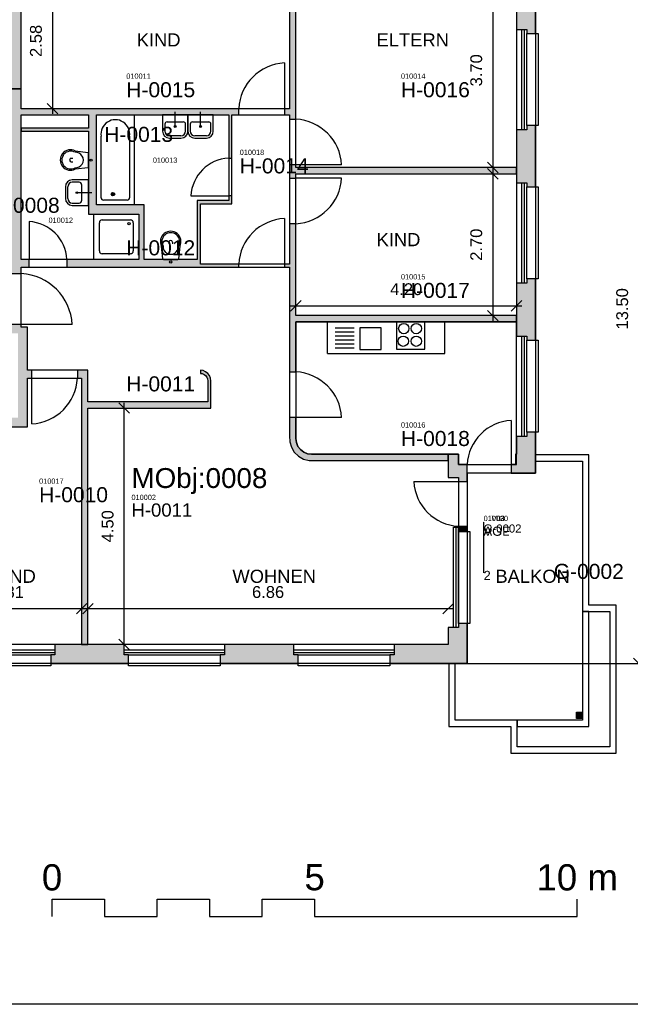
# Model space of a CAD drawing. Header units: centimetres. Extents: x -1387 to 2713, y -1117 to 1722.
# Tile 3 of 5: x 163 to 1326, y -1117 to 757. Entities that reach past the tile are written whole.
import ezdxf
from ezdxf.enums import TextEntityAlignment as Align

# ---------------------------------------------------------------- set-up
doc = ezdxf.new("R2010")
doc.units = ezdxf.units.CM
doc.header["$MEASUREMENT"] = 0
doc.layers.get('0').update_dxf_attribs({"linetype": 'CONTINUOUS'})
doc.layers.get('Defpoints').update_dxf_attribs({"linetype": 'CONTINUOUS'})
for name, color, linetype in [('0_MASSSTAB', 7, 'CONTINUOUS'), ('0_PLANRAND', 7, 'CONTINUOUS'), ('0_SCHRAFFUR_AUSSEN', 7, 'CONTINUOUS'), ('0_SCHRAFFUR_INNEN', 7, 'CONTINUOUS'), ('AGF_STEMPEL', 7, 'CONTINUOUS'), ('AGNR', 7, 'CONTINUOUS'), ('B_RO_TEXT_2', 7, 'CONTINUOUS'), ('BGF_STEMPEL', 7, 'CONTINUOUS'), ('E03_BALKONE', 5, 'CONTINUOUS'), ('E40_BEMASSUNGEN_AUSSEN', 3, 'CONTINUOUS'), ('E41_AUSSENWAENDE_TRAGEND', 6, 'CONTINUOUS'), ('E51_FENSTER', 3, 'CONTINUOUS'), ('E60_BEMASSUNGEN_INNEN', 31, 'CONTINUOUS'), ('E61_INNENWAENDE_TRAGEND', 251, 'CONTINUOUS'), ('M0_ALLGEMEINES', 7, 'CONTINUOUS'), ('M16_INNENTUEREN', 102, 'CONTINUOUS'), ('M72_KUECHEN', 13, 'CONTINUOUS'), ('P51_SANITAER', 40, 'CONTINUOUS'), ('RNR', 7, 'CONTINUOUS'), ('Z20_BEMASSUNG_FM', 7, 'CONTINUOUS'), ('Z21_AGF-POLYGONE', 232, 'CONTINUOUS'), ('Z21_GF-POLYGONE', 232, 'CONTINUOUS'), ('Z22_ANF-POLYGONE', 141, 'CONTINUOUS'), ('Z22_NGF-POLYGONE', 141, 'CONTINUOUS'), ('Z29_ATTRIBUTE', 7, 'CONTINUOUS'), ('Z29_ATTRIBUTE-SYS', 7, 'CONTINUOUS'), ('Z29_STEMPEL', 7, 'CONTINUOUS')]:
    doc.layers.add(name, color=color, linetype=linetype)
doc.layers.add('Z23_VOL-POLYGONE', color=182, linetype='CONTINUOUS', plot=False)
doc.styles.add('ARIAL', font='ARIAL')
doc.dimstyles.new('PKUBS', dxfattribs={"dimscale": 10, "dimtxt": 2.25, "dimasz": 2, "dimexe": 1, "dimexo": 1, "dimgap": 2, "dimtad": 1, "dimlfac": 0.01, "dimzin": 0, "dimdsep": 46, "dimtxsty": 'ARIAL', "dimblk1": 'OBLIQUE', "dimblk2": 'OBLIQUE', "dimsah": 1, "dimcen": 0.09, "dimdle": 1, "dimclrd": 256, "dimclre": 256, "dimclrt": 256, "dimadec": 0, "dimazin": 0, "dimtfac": 1, "dimtix": 1, "dimtofl": 0, "dimtmove": 0, "dimatfit": 3, "dimldrblk": 'OBLIQUE', "dimfxl": 1, "dimtolj": 1, "dimtzin": 0, "dimlwd": -1, "dimlwe": -1, "dimarcsym": 0})
doc.dimstyles.get("Standard").update_dxf_attribs({"dimtxt": 0.18, "dimasz": 0.18, "dimexe": 0.18, "dimexo": 0.0625, "dimgap": 0.09, "dimtad": 0, "dimtih": 1, "dimtoh": 1, "dimdec": 4, "dimzin": 0, "dimdsep": 46, "dimtxsty": 'Standard', "dimcen": 0.09, "dimadec": 0, "dimazin": 0, "dimtfac": 1, "dimtdec": 4, "dimtofl": 0, "dimtmove": 0, "dimatfit": 3, "dimfxl": 1, "dimtolj": 1, "dimtzin": 0, "dimarcsym": 0})

# ---------------------------------------------------------------- blocks, each defined once
blk = doc.blocks.new('_Oblique')
at = {"linetype": 'ByBlock', "lineweight": -2}
blk.add_line((-0.5, -0.5), (0.5, 0.5), dxfattribs=at)
blk = doc.blocks.new('*D6')
at = {"layer": 'Defpoints', "color": 0, "transparency": 16777216}
for p in [(362, 18), (362, 18), (362, -432)]:
    blk.add_point(p, dxfattribs=at)
at = {"layer": 'E60_BEMASSUNGEN_INNEN', "transparency": 16777216}
blk.add_line((362, -442), (362, 28), dxfattribs=at)
at = {"layer": 'E60_BEMASSUNGEN_INNEN', "transparency": 16777216, "xscale": 20.00000029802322, "yscale": 20.00000029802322, "zscale": 20.00000029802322}
for p, rotation in [((362, 18), 90), ((362, -432), 270)]:
    blk.add_blockref('_Oblique', p, dxfattribs=dict(at, rotation=rotation))
at = {"layer": 'E60_BEMASSUNGEN_INNEN', "transparency": 16777216, "insert": (330.5, -207), "char_height": 22.5, "attachment_point": 5, "rotation": 90, "style": 'ARIAL'}
blk.add_mtext('\\A1;4.50', dxfattribs=at)
blk = doc.blocks.new('*D7')
at = {"layer": 'Defpoints', "color": 0, "transparency": 16777216}
for p in [(1064, 846), (1064, 476), (1064, 476)]:
    blk.add_point(p, dxfattribs=at)
at = {"layer": 'E60_BEMASSUNGEN_INNEN', "transparency": 16777216}
blk.add_line((1064, 856), (1064, 466), dxfattribs=at)
at = {"layer": 'E60_BEMASSUNGEN_INNEN', "transparency": 16777216, "xscale": 20.00000029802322, "yscale": 20.00000029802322, "zscale": 20.00000029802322}
for p, rotation in [((1064, 846), 90), ((1064, 476), 270)]:
    blk.add_blockref('_Oblique', p, dxfattribs=dict(at, rotation=rotation))
at = {"layer": 'E60_BEMASSUNGEN_INNEN', "transparency": 16777216, "insert": (1032.5, 661), "char_height": 22.5, "attachment_point": 5, "rotation": 90, "style": 'ARIAL'}
blk.add_mtext('\\A1;3.70', dxfattribs=at)
blk = doc.blocks.new('*D8')
at = {"layer": 'Defpoints', "color": 0, "transparency": 16777216}
for p in [(1064, 464), (1064, 194), (1064, 194)]:
    blk.add_point(p, dxfattribs=at)
at = {"layer": 'E60_BEMASSUNGEN_INNEN', "transparency": 16777216}
blk.add_line((1064, 474), (1064, 184), dxfattribs=at)
at = {"layer": 'E60_BEMASSUNGEN_INNEN', "transparency": 16777216, "xscale": 20.00000029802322, "yscale": 20.00000029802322, "zscale": 20.00000029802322}
for p, rotation in [((1064, 464), 90), ((1064, 194), 270)]:
    blk.add_blockref('_Oblique', p, dxfattribs=dict(at, rotation=rotation))
at = {"layer": 'E60_BEMASSUNGEN_INNEN', "transparency": 16777216, "insert": (1032.5, 329), "char_height": 22.5, "attachment_point": 5, "rotation": 90, "style": 'ARIAL'}
blk.add_mtext('\\A1;2.70', dxfattribs=at)
blk = doc.blocks.new('*D9')
at = {"layer": 'Defpoints', "color": 0, "transparency": 16777216}
for p in [(225.5, 846), (225.5, 588), (225.5, 588)]:
    blk.add_point(p, dxfattribs=at)
at = {"layer": 'E60_BEMASSUNGEN_INNEN', "transparency": 16777216}
blk.add_line((225.5, 856), (225.5, 578), dxfattribs=at)
at = {"layer": 'E60_BEMASSUNGEN_INNEN', "transparency": 16777216, "xscale": 20.00000029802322, "yscale": 20.00000029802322, "zscale": 20.00000029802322}
for p, rotation in [((225.5, 846), 90), ((225.5, 588), 270)]:
    blk.add_blockref('_Oblique', p, dxfattribs=dict(at, rotation=rotation))
at = {"layer": 'E60_BEMASSUNGEN_INNEN', "transparency": 16777216, "insert": (194, 717), "char_height": 22.5, "attachment_point": 5, "rotation": 90, "style": 'ARIAL'}
blk.add_mtext('\\A1;2.58', dxfattribs=at)
blk = doc.blocks.new('*D15')
at = {"layer": 'Defpoints', "color": 0, "transparency": 16777216}
for p in [(0, -363.8), (281, -363.8), (281, -363.8)]:
    blk.add_point(p, dxfattribs=at)
at = {"layer": 'E60_BEMASSUNGEN_INNEN', "transparency": 16777216}
blk.add_line((-10, -363.8), (291, -363.8), dxfattribs=at)
at = {"layer": 'E60_BEMASSUNGEN_INNEN', "transparency": 16777216, "xscale": 20.00000029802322, "yscale": 20.00000029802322, "zscale": 20.00000029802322, "rotation": 180}
blk.add_blockref('_Oblique', (0, -363.8), dxfattribs=at)
at = {"layer": 'E60_BEMASSUNGEN_INNEN', "transparency": 16777216, "xscale": 20.00000029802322, "yscale": 20.00000029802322, "zscale": 20.00000029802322}
blk.add_blockref('_Oblique', (281, -363.8), dxfattribs=at)
at = {"layer": 'E60_BEMASSUNGEN_INNEN', "transparency": 16777216, "insert": (140.5, -332.3), "char_height": 22.5, "attachment_point": 5, "style": 'ARIAL'}
blk.add_mtext('\\A1;2.81', dxfattribs=at)
blk = doc.blocks.new('*D16')
at = {"layer": 'Defpoints', "color": 0, "transparency": 16777216}
for p in [(293, -363.8), (979, -363.8), (979, -363.8)]:
    blk.add_point(p, dxfattribs=at)
at = {"layer": 'E60_BEMASSUNGEN_INNEN', "transparency": 16777216}
blk.add_line((283, -363.8), (989, -363.8), dxfattribs=at)
at = {"layer": 'E60_BEMASSUNGEN_INNEN', "transparency": 16777216, "xscale": 20.00000029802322, "yscale": 20.00000029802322, "zscale": 20.00000029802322, "rotation": 180}
blk.add_blockref('_Oblique', (293, -363.8), dxfattribs=at)
at = {"layer": 'E60_BEMASSUNGEN_INNEN', "transparency": 16777216, "xscale": 20.00000029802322, "yscale": 20.00000029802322, "zscale": 20.00000029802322}
blk.add_blockref('_Oblique', (979, -363.8), dxfattribs=at)
at = {"layer": 'E60_BEMASSUNGEN_INNEN', "transparency": 16777216, "insert": (636, -332.3), "char_height": 22.5, "attachment_point": 5, "style": 'ARIAL'}
blk.add_mtext('\\A1;6.86', dxfattribs=at)
blk = doc.blocks.new('*D17')
at = {"layer": 'Defpoints', "color": 0, "transparency": 16777216}
for p in [(689, 212.8), (1109, 212.8), (1109, 212.8)]:
    blk.add_point(p, dxfattribs=at)
at = {"layer": 'E60_BEMASSUNGEN_INNEN', "transparency": 16777216}
blk.add_line((679, 212.8), (1119, 212.8), dxfattribs=at)
at = {"layer": 'E60_BEMASSUNGEN_INNEN', "transparency": 16777216, "xscale": 20.00000029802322, "yscale": 20.00000029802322, "zscale": 20.00000029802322, "rotation": 180}
blk.add_blockref('_Oblique', (689, 212.8), dxfattribs=at)
at = {"layer": 'E60_BEMASSUNGEN_INNEN', "transparency": 16777216, "xscale": 20.00000029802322, "yscale": 20.00000029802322, "zscale": 20.00000029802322}
blk.add_blockref('_Oblique', (1109, 212.8), dxfattribs=at)
at = {"layer": 'E60_BEMASSUNGEN_INNEN', "transparency": 16777216, "insert": (899, 244.2), "char_height": 22.5, "attachment_point": 5, "style": 'ARIAL'}
blk.add_mtext('\\A1;4.20', dxfattribs=at)
blk = doc.blocks.new('*D18')
at = {"layer": 'Defpoints', "color": 0, "transparency": 16777216}
for p in [(1145, 1089.7), (1145, 882), (-835, 662)]:
    blk.add_point(p, dxfattribs=at)
at = {"layer": 'Z20_BEMASSUNG_FM', "color": 0, "lineweight": -2}
for p, q in [((-835, 662), (-835, 1089.7)), ((-835, 1089.7), (154.9, 1089.7)), ((1145, 1089.7), (155.1, 1089.7)), ((1145, 882), (1145, 1089.7))]:
    blk.add_line(p, q, dxfattribs=at)
at = {"layer": 'Z20_BEMASSUNG_FM', "color": 0}
for points in [[(-835, 1089.7), (-835, 1089.7), (-835, 1089.7)], [(1145, 1089.7), (1145, 1089.7), (1145, 1089.7)]]:
    blk.add_solid(points, dxfattribs=at)
at = {"layer": 'Z20_BEMASSUNG_FM', "color": 0, "insert": (155, 1089.7), "char_height": 0.018, "attachment_point": 5}
blk.add_mtext('\\A1;19.8000', dxfattribs=at)
blk = doc.blocks.new('*D19')
at = {"layer": 'Defpoints', "color": 0, "transparency": 16777216}
for p in [(1145, 882), (1015, -468), (1341.9, -468)]:
    blk.add_point(p, dxfattribs=at)
at = {"layer": 'E40_BEMASSUNGEN_AUSSEN', "transparency": 16777216}
for p, q in [((1155, 882), (1351.9, 882)), ((1341.9, 892), (1341.9, -478)), ((1025, -468), (1351.9, -468))]:
    blk.add_line(p, q, dxfattribs=at)
at = {"layer": 'E40_BEMASSUNGEN_AUSSEN', "transparency": 16777216, "xscale": 20.00000029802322, "yscale": 20.00000029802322, "zscale": 20.00000029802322}
for p, rotation in [((1341.9, 882), 90), ((1341.9, -468), 270)]:
    blk.add_blockref('_Oblique', p, dxfattribs=dict(at, rotation=rotation))
at = {"layer": 'E40_BEMASSUNGEN_AUSSEN', "transparency": 16777216, "insert": (1310.4, 207), "char_height": 22.5, "attachment_point": 5, "rotation": 90, "style": 'ARIAL'}
blk.add_mtext('\\A1;13.50', dxfattribs=at)
blk = doc.blocks.new('*D20')
at = {"layer": 'Defpoints', "color": 0, "transparency": 16777216}
for p in [(1145, 882), (1015, -468), (1411.4, -468)]:
    blk.add_point(p, dxfattribs=at)
at = {"layer": 'Z20_BEMASSUNG_FM', "color": 0, "lineweight": -2}
for p, q in [((1145, 882), (1411.4, 882)), ((1411.4, 882), (1411.4, 207)), ((1411.4, -468), (1411.4, 207)), ((1015, -468), (1411.4, -468))]:
    blk.add_line(p, q, dxfattribs=at)
at = {"layer": 'Z20_BEMASSUNG_FM', "color": 0}
for points in [[(1411.4, 882), (1411.4, 882), (1411.4, 882)], [(1411.4, -468), (1411.4, -468), (1411.4, -468)]]:
    blk.add_solid(points, dxfattribs=at)
at = {"layer": 'Z20_BEMASSUNG_FM', "color": 0, "insert": (1411.4, 207), "char_height": 0.018, "attachment_point": 5}
blk.add_mtext('\\A1;13.5000', dxfattribs=at)
blk = doc.blocks.new('FMStempel')
at = {"layer": 'Z29_STEMPEL'}
blk.add_line((0, 0), (0, 0), dxfattribs=at)
at = {"layer": 'Z29_ATTRIBUTE', "style": 'ARIAL'}
for tag, p, height in [('Nr', (0, 0), 10), ('H', (0, -112.4), 17.5), ('Ha0', (0, -140.6), 17.5)]:
    blk.add_attdef(tag, p, '', height=height, dxfattribs=at)
at = {"layer": 'Z29_ATTRIBUTE-SYS', "style": 'ARIAL', "flags": 1}
for tag, p in [('RoomNumber', (0, -163.7)), ('BoundaryLayer', (0, -181.2)), ('DeductionsLayer', (0, -198.8)), ('BuildingPart', (0, -216.3)), ('Classification', (0, -233.8))]:
    blk.add_attdef(tag, p, '', height=10, dxfattribs=at)
at = {"layer": 'Z29_STEMPEL', "style": 'ARIAL'}
for tag, p in [('RoomName', (0, -28.1)), ('Attribute2', (0, -84.3))]:
    blk.add_attdef(tag, p, '', height=17.5, dxfattribs=at)
at = {"layer": 'Z29_STEMPEL', "style": 'ARIAL', "flags": 1}
blk.add_attdef('Attribute1', (0, -56.2), '', height=17.5, dxfattribs=at)
blk = doc.blocks.new('Massstab')
blk.add_lwpolyline([(-1073.3, -100.3), (-1073.3, -67), (-973.3, -67), (-973.3, -100.3), (-873.3, -100.3), (-873.3, -67), (-773.3, -67), (-773.3, -100.3), (-673.3, -100.3), (-673.3, -67), (-573.3, -67), (-573.3, -100.3), (-73.3, -100.3), (-73.3, -67)])
at = {"layer": '0_MASSSTAB', "style": 'ARIAL'}
for s, p in [('0', (-1073.3, -25.6)), ('5', (-573.3, -25.6)), ('10 m', (-73.3, -25.6))]:
    blk.add_text(s, height=50, dxfattribs=at).set_placement(p, align=Align.MIDDLE)
blk = doc.blocks.new('wblock_Massstab')
at = {"layer": '0_MASSSTAB'}
blk.add_blockref('Massstab', (-1414.8, -562.7), dxfattribs=at)

msp = doc.modelspace()

# ---------------------------------------------------------------- hatches: boundary and pattern name
at = {"layer": '0_SCHRAFFUR_AUSSEN'}
for points in [[(124, 626.00117), (166.0001, 626.00117), (166.0001, 846.00167), (424.00051, 846.00167), (424.00051, 865.50177), (432.00051, 865.50177), (432.00051, 882.00177), (129.9999, 882.00177), (129.9999, 662.00137), (116, 662.00137), (116, 645.50127), (124, 645.50127), (124, 626.00117)], [(1145.00222, 882.00177), (607.00091, 882.00177), (607.00091, 865.50177), (615.00091, 865.50177), (615.00091, 846.00167), (1109.00182, 846.00167), (1109.00182, 739.00147), (1128.50212, 739.00147), (1128.50212, 731.00147), (1145.00222, 731.00147)], [(1145.00222, 556.00117), (1128.50212, 556.00117), (1128.50212, 548.00117), (1109.00182, 548.00117), (1109.00182, 447.00087), (1128.50212, 447.00087), (1128.50212, 439.00087), (1145.00222, 439.00087)], [(1145.00222, 264.00056), (1128.50212, 264.00056), (1128.50212, 256.00056), (1109.00182, 256.00056), (1109.00182, 155.00026), (1128.50212, 155.00026), (1128.50212, 147.00026), (1145.00222, 147.00026)], [(1145.00222, -28.00006), (1128.50212, -28.00006), (1128.50212, -36.00005), (1109.00182, -36.00005), (1109.00182, -70.00013), (1107.00192, -70.00013), (1107.00192, -89.50022), (1099.00192, -89.50022), (1099.00192, -106.00026), (1145.00222, -106.00026)], [(1015.00182, -89.50022), (998.50171, -89.50022), (998.50171, -70.00013), (979.00171, -70.00013), (979.00171, -114.00025), (998.50171, -114.00025), (998.50171, -122.00024), (1015.00182, -122.00024)], [(998.50171, -207.00042), (1015.00182, -207.00042), (1015.00182, -217.00045), (998.50171, -217.00045)], [(1015.00182, -392.00079), (998.50171, -392.00079), (998.50171, -400.00082), (979.00171, -400.00082), (979.00171, -432.00087), (876.00151, -432.00087), (876.00151, -451.50092), (868.00151, -451.50092), (868.00151, -468.00095), (1015.00182, -468.00095)], [(362.00051, -432.00087), (230.0002, -432.00087), (230.0002, -451.50092), (222.0002, -451.50092), (222.0002, -468.00095), (370.00051, -468.00095), (370.00051, -451.50092), (362.00051, -451.50092)], [(685.00111, -432.00087), (553.00081, -432.00087), (553.00081, -451.50092), (545.00081, -451.50092), (545.00081, -468.00095), (693.00111, -468.00095), (693.00111, -451.50092), (685.00111, -451.50092)], [(1223.00222, -561.00116), (1235.00212, -561.00116), (1235.00212, -573.00118), (1223.00222, -573.00118)]]:
    msp.add_hatch(color=256, dxfattribs=at).paths.add_polyline_path(points)
at = {"layer": '0_SCHRAFFUR_INNEN'}
for points in [[(689.00121, 846.00167), (677.00111, 846.00167), (677.00111, 588.00127), (667.00111, 588.00127), (667.00111, 576.00117), (677.00111, 576.00117), (677.00111, 568.00117), (689.00121, 568.00117)], [(507.00081, 407.00077), (567.00091, 407.00077), (567.00091, 422.00087), (561.00081, 422.00087), (561.00081, 413.00087), (501.00081, 413.00087), (501.00081, 301.00056), (400.00061, 301.00056), (400.00061, 405.00077), (309.0004, 405.00077), (309.0004, 576.00117), (561.00081, 576.00117), (561.00081, 494.00087), (567.00091, 494.00087), (567.00091, 576.00117), (580.00101, 576.00117), (580.00101, 588.00127), (166.0001, 588.00127), (166.0001, 626.00117), (148.0001, 626.00117), (148.0001, 286.00056), (148.0001, 274.00056), (166.0001, 274.00056), (166.0001, 286.00056), (181.0002, 286.00056), (181.0002, 301.00056), (166.0001, 301.00056), (166.0001, 576.00117), (294.0003, 576.00117), (294.0003, 551.00107), (166.0001, 551.00107), (166.0001, 545.00117), (294.0003, 545.00117), (294.0003, 387.00077), (390.00051, 387.00077), (390.00051, 301.00056), (253.0003, 301.00056), (253.0003, 286.00056), (580.00101, 286.00056), (580.00101, 292.00056), (507.00081, 292.00056)], [(1109.00182, 476.00087), (689.00121, 476.00087), (689.00121, 481.00087), (677.00111, 481.00087), (677.00111, 456.00097), (689.00121, 456.00097), (689.00121, 464.00097), (1109.00182, 464.00097)], [(1109.00182, 194.00036), (689.00121, 194.00036), (689.00121, 369.00067), (677.00111, 369.00067), (677.00111, 292.00056), (667.00111, 292.00056), (667.00111, 286.00056), (677.00111, 286.00056), (677.00111, 87.00016), (689.00121, 87.00016), (689.00121, 182.00036), (1109.00182, 182.00036)], [(-0.0003, 160.00036), (11.4998, 160.00036), (11.4998, 172.00026), (-92.0005, 172.00026), (-92.0005, 177.00036), (-107.0005, 177.00036), (-107.0005, 162.00036), (-276.0008, 162.00036), (-276.0008, 154.00026), (-18.0003, 154.00026), (-18.0003, -432.00087), (-0.0003, -432.00087), (-0.0003, -18.00003), (178, -18.00003), (178, 75.00016), (186, 75.00016), (186, 90.00016), (178, 90.00016), (178, 172.00026), (166.0001, 172.00026), (166.0001, 177.00036), (148.0001, 177.00036), (148.0001, 172.00026), (115.5, 172.00026), (115.5, 160.00036), (160, 160.00036), (160, 0), (-0.0003, 0)], [(507.00081, 84.00016), (510.62431, 83.52316), (514.00081, 82.12456), (516.90031, 79.89966), (519.12521, 77.00016), (520.52371, 73.62366), (521.00071, 70.00016), (521.00071, 30.00009), (293.0004, 30.00009), (293.0004, 90.00016), (281.0003, 90.00016), (273.0003, 90.00016), (273.0003, 75.00016), (281.0003, 75.00016), (281.0003, -432.00087), (293.0004, -432.00087), (293.0004, 18.00002), (527.00081, 18.00002), (527.00081, 18.00002), (527.00081, 70.00016), (526.31931, 75.17646), (524.32131, 80.00016), (521.14291, 84.14236), (517.00081, 87.32066), (512.17721, 89.31866), (507.00081, 90.00016)], [(677.00111, -34.88756), (677.00111, -34.88756), (677.00111, -34.88756), (677.42781, -45.97124), (680.38981, -56.52783), (685.98311, -65.95797), (693.82661, -73.61922), (703.38561, -78.98937), (714.00891, -81.70239), (720.99941, -82.0002), (720.99941, -82.0002), (979.00171, -82.0002), (979.00171, -70.00013), (726.01331, -70.00013), (718.84781, -69.99975), (711.08861, -68.93787), (703.86851, -65.90387), (697.67971, -61.10461), (692.94401, -54.86715), (689.98411, -47.6165), (689.00151, -39.8468), (689.00121, -30.83392), (689.00121, 0), (677.00111, 0)]]:
    msp.add_hatch(color=256, dxfattribs=at).paths.add_polyline_path(points)

# ---------------------------------------------------------------- linework, layer by layer
at = {"layer": '0_PLANRAND'}
msp.add_lwpolyline([(-1386.56884, 1722.22389), (2712.70844, 1722.22389), (2712.70844, -1117.07471), (-1386.56884, -1117.07471)], close=True, dxfattribs=at)
at = {"layer": 'BGF_STEMPEL'}
msp.add_line((1046.39002, -199.4273), (1046.39002, -295.7596), dxfattribs=at)
at = {"layer": 'E03_BALKONE'}
for points in [[(1145.00222, -71.00015), (1145.00222, -83.00014), (1235.00212, -83.00014), (1235.00212, -369.00075), (1235.00212, -369.00075), (1287.00252, -369.00075), (1287.00252, -627.00129), (1110.00212, -627.00129), (1110.00212, -576.00116), (992.00171, -576.00116), (992.00171, -468.00095), (980.00171, -468.00095), (980.00171, -588.00119), (1098.00202, -588.00119), (1098.00202, -639.0013), (1299.00242, -639.0013), (1299.00242, -357.00072), (1247.00232, -357.00072), (1247.00232, -71.00015)], [(1110.00212, -576.00116), (1110.00212, -588.00119), (1247.00232, -588.00119), (1247.00232, -369.00075), (1235.00212, -369.00075), (1235.00212, -576.00116)]]:
    msp.add_lwpolyline(points, close=True, dxfattribs=at)
at = {"layer": 'E41_AUSSENWAENDE_TRAGEND'}
for points in [[(124, 626.00117), (166.0001, 626.00117), (166.0001, 846.00167), (424.00051, 846.00167), (424.00051, 865.50177), (432.00051, 865.50177), (432.00051, 882.00177), (129.9999, 882.00177), (129.9999, 662.00137), (116, 662.00137), (116, 645.50127), (124, 645.50127), (124, 626.00117)], [(1145.00222, 882.00177), (607.00091, 882.00177), (607.00091, 865.50177), (615.00091, 865.50177), (615.00091, 846.00167), (1109.00182, 846.00167), (1109.00182, 739.00147), (1128.50212, 739.00147), (1128.50212, 731.00147), (1145.00222, 731.00147)], [(1145.00222, 556.00117), (1128.50212, 556.00117), (1128.50212, 548.00117), (1109.00182, 548.00117), (1109.00182, 447.00087), (1128.50212, 447.00087), (1128.50212, 439.00087), (1145.00222, 439.00087)], [(1145.00222, 264.00056), (1128.50212, 264.00056), (1128.50212, 256.00056), (1109.00182, 256.00056), (1109.00182, 155.00026), (1128.50212, 155.00026), (1128.50212, 147.00026), (1145.00222, 147.00026)], [(1145.00222, -28.00006), (1128.50212, -28.00006), (1128.50212, -36.00005), (1109.00182, -36.00005), (1109.00182, -70.00013), (1107.00192, -70.00013), (1107.00192, -89.50022), (1099.00192, -89.50022), (1099.00192, -106.00026), (1145.00222, -106.00026)], [(1015.00182, -89.50022), (998.50171, -89.50022), (998.50171, -70.00013), (979.00171, -70.00013), (979.00171, -114.00025), (998.50171, -114.00025), (998.50171, -122.00024), (1015.00182, -122.00024)], [(998.50171, -207.00042), (1015.00182, -207.00042), (1015.00182, -217.00045), (998.50171, -217.00045)], [(1015.00182, -392.00079), (998.50171, -392.00079), (998.50171, -400.00082), (979.00171, -400.00082), (979.00171, -432.00087), (876.00151, -432.00087), (876.00151, -451.50092), (868.00151, -451.50092), (868.00151, -468.00095), (1015.00182, -468.00095)], [(362.00051, -432.00087), (230.0002, -432.00087), (230.0002, -451.50092), (222.0002, -451.50092), (222.0002, -468.00095), (370.00051, -468.00095), (370.00051, -451.50092), (362.00051, -451.50092)], [(685.00111, -432.00087), (553.00081, -432.00087), (553.00081, -451.50092), (545.00081, -451.50092), (545.00081, -468.00095), (693.00111, -468.00095), (693.00111, -451.50092), (685.00111, -451.50092)], [(1223.00222, -561.00116), (1235.00212, -561.00116), (1235.00212, -573.00118), (1223.00222, -573.00118)]]:
    msp.add_lwpolyline(points, close=True, dxfattribs=at)
at = {"layer": 'E51_FENSTER'}
for p, q in [((1124.00192, 548.00117), (1124.00192, 739.00147)), ((1128.50212, 556.00117), (1128.50212, 731.00147)), ((1124.00192, 256.00056), (1124.00192, 447.00087)), ((1128.50212, 264.00066), (1128.50212, 439.00087)), ((1124.00192, -36.00005), (1124.00192, 155.00036)), ((1128.50212, -27.99998), (1128.50212, 147.00026)), ((994.00181, -400.00089), (994.00181, -209.00053)), ((998.50171, -392.00086), (998.50171, -217.00053)), ((38.9999, -447.00091), (230.0002, -447.00091)), ((362.00051, -447.00091), (553.00081, -447.00091)), ((685.00111, -447.00091), (876.00151, -447.00091)), ((46.9999, -451.50092), (222.0002, -451.50092)), ((370.00051, -451.50092), (545.00081, -451.50092)), ((693.00111, -451.50092), (868.00151, -451.50092))]:
    msp.add_line(p, q, dxfattribs=at)
for points in [[(1119.00182, 739.00147), (1128.50212, 739.00147), (1128.50212, 731.00147), (1150.00192, 731.00147), (1150.00192, 556.00117), (1128.50212, 556.00117), (1128.50212, 548.00117), (1119.00182, 548.00117)], [(1119.00182, 447.00087), (1128.50212, 447.00087), (1128.50212, 439.00087), (1150.00192, 439.00087), (1150.00192, 264.00066), (1128.50212, 264.00066), (1128.50212, 256.00056), (1119.00182, 256.00056)], [(1119.00182, 155.00036), (1128.50212, 155.00036), (1128.50212, 147.00026), (1150.00222, 147.00026), (1150.00222, -27.99998), (1128.50212, -27.99998), (1128.50212, -36.00005), (1119.00182, -36.00005)], [(989.00181, -209.00053), (998.50171, -209.00053), (998.50171, -217.00053), (1020.00182, -217.00053), (1020.00182, -392.00086), (998.50171, -392.00086), (998.50171, -400.00089), (989.00181, -400.00089)], [(230.0002, -442.0009), (230.0002, -451.50092), (222.0002, -451.50092), (222.0002, -473.00096), (46.9999, -473.00096), (46.9999, -451.50092), (38.9999, -451.50092), (38.9999, -442.0009)], [(553.00081, -442.0009), (553.00081, -451.50092), (545.00081, -451.50092), (545.00081, -473.00096), (370.00051, -473.00096), (370.00051, -451.50092), (362.00051, -451.50092), (362.00051, -442.0009)], [(876.00151, -442.0009), (876.00151, -451.50092), (868.00151, -451.50092), (868.00151, -473.00096), (693.00111, -473.00096), (693.00111, -451.50092), (685.00111, -451.50092), (685.00111, -442.0009)]]:
    msp.add_lwpolyline(points, close=True, dxfattribs=at)
at = {"layer": 'E61_INNENWAENDE_TRAGEND'}
for points in [[(689.00121, 846.00167), (677.00111, 846.00167), (677.00111, 588.00127), (667.00111, 588.00127), (667.00111, 576.00117), (677.00111, 576.00117), (677.00111, 568.00117), (689.00121, 568.00117)], [(1109.00182, 476.00087), (689.00121, 476.00087), (689.00121, 481.00087), (677.00111, 481.00087), (677.00111, 456.00097), (689.00121, 456.00097), (689.00121, 464.00097), (1109.00182, 464.00097)], [(1109.00182, 194.00036), (689.00121, 194.00036), (689.00121, 369.00067), (677.00111, 369.00067), (677.00111, 292.00056), (667.00111, 292.00056), (667.00111, 286.00056), (677.00111, 286.00056), (677.00111, 87.00016), (689.00121, 87.00016), (689.00121, 182.00036), (1109.00182, 182.00036)], [(507.00081, 84.00016), (510.62431, 83.52316), (514.00081, 82.12456), (516.90031, 79.89966), (519.12521, 77.00016), (520.52371, 73.62366), (521.00071, 70.00016), (521.00071, 30.00009), (293.0004, 30.00009), (293.0004, 90.00016), (281.0003, 90.00016), (273.0003, 90.00016), (273.0003, 75.00016), (281.0003, 75.00016), (281.0003, -432.00087), (293.0004, -432.00087), (293.0004, 18.00002), (527.00081, 18.00002), (527.00081, 18.00002), (527.00081, 70.00016), (526.31931, 75.17646), (524.32131, 80.00016), (521.14291, 84.14236), (517.00081, 87.32066), (512.17721, 89.31866), (507.00081, 90.00016)], [(677.00111, -34.88756), (677.00111, -34.88756), (677.00111, -34.88756), (677.42781, -45.97124), (680.38981, -56.52783), (685.98311, -65.95797), (693.82661, -73.61922), (703.38561, -78.98937), (714.00891, -81.70239), (720.99941, -82.0002), (720.99941, -82.0002), (979.00171, -82.0002), (979.00171, -70.00013), (726.01331, -70.00013), (718.84781, -69.99975), (711.08861, -68.93787), (703.86851, -65.90387), (697.67971, -61.10461), (692.94401, -54.86715), (689.98411, -47.6165), (689.00151, -39.8468), (689.00121, -30.83392), (689.00121, 0), (677.00111, 0)]]:
    msp.add_lwpolyline(points, close=True, dxfattribs=at)
for points in [[(148.0001, 274.00056), (166.0001, 274.00056), (166.0001, 286.00056), (181.0002, 286.00056), (181.0002, 301.00056), (166.0001, 301.00056), (166.0001, 576.00117), (294.0003, 576.00117), (294.0003, 551.00107), (166.0001, 551.00107), (166.0001, 545.00117), (294.0003, 545.00117), (294.0003, 387.00077), (390.00051, 387.00077), (390.00051, 301.00056), (253.0003, 301.00056), (253.0003, 286.00056), (580.00101, 286.00056), (580.00101, 292.00056), (507.00081, 292.00056), (507.00081, 407.00077), (567.00091, 407.00077), (567.00091, 422.00087), (561.00081, 422.00087), (561.00081, 413.00087), (501.00081, 413.00087), (501.00081, 301.00056), (400.00061, 301.00056), (400.00061, 405.00077), (309.0004, 405.00077), (309.0004, 576.00117), (561.00081, 576.00117), (561.00081, 494.00087), (567.00091, 494.00087), (567.00091, 576.00117), (580.00101, 576.00117), (580.00101, 588.00127), (166.0001, 588.00127), (166.0001, 626.00117), (148.0001, 626.00117)], [(-0.0003, -18.00003), (178, -18.00003), (178, 75.00016), (186, 75.00016), (186, 90.00016), (178, 90.00016), (178, 172.00026), (166.0001, 172.00026), (166.0001, 177.00036), (148.0001, 177.00036)]]:
    msp.add_lwpolyline(points, dxfattribs=at)
at = {"layer": 'M16_INNENTUEREN'}
for p, q in [((667.00111, 675.10187), (667.00111, 588.10167)), ((776.00121, 481.00087), (689.00101, 481.00087)), ((776.00131, 456.00097), (689.00121, 456.00097)), ((489.00071, 422.00087), (561.00081, 422.00087)), ((667.00111, 379.00077), (667.00111, 292.00056)), ((181, 373.00077), (181, 301.00056)), ((263.0003, 177.00026), (166, 177.00026)), ((186.0002, -11.99999), (186.0002, 75.00016)), ((776.00131, -0.00008), (689.00121, -0.00008)), ((1099.00192, -5.50007), (1099.00192, -89.50022)), ((913.50161, -122.00032), (998.50171, -122.00032))]:
    msp.add_line(p, q, dxfattribs=at)
for centre, radius, start, end in [((671.91881, 583.18407), 92.04925, 93.062416, 176.93759), ((684.08351, 476.08317), 92.04925, 3.0624135, 86.937592), ((565.07071, 417.93117), 76.17869, 93.062408, 176.93758), ((684.08361, 460.91867), 92.04925, 273.06241, 356.93759), ((671.91881, 287.08296), 92.04925, 93.062416, 176.93759), ((176.9303, 296.93086), 76.17869, 3.0624061, 86.937584), ((160.5172, 171.51736), 102.62962, 3.0624135, 86.937592), ((181.0826, 79.91776), 92.04925, 273.06241, 356.93759), ((684.08351, -4.9177), 92.04925, 3.0624135, 86.937592), ((1103.75002, -94.24824), 88.87514, 93.062416, 176.93759), ((1003.30631, -117.19572), 89.93317, 183.06241, 266.93759)]:
    msp.add_arc(centre, radius, start, end, dxfattribs=at)
at = {"layer": 'M72_KUECHEN'}
for p, q in [((749.00121, 122.00026), (749.00121, 182.00036)), ((749.00121, 182.00036), (972.74771, 182.00036)), ((763.85031, 170.46596), (799.72551, 170.46596)), ((972.74771, 122.00026), (972.74771, 182.00036)), ((763.85031, 162.88126), (799.72551, 162.88126)), ((763.85031, 155.29676), (799.72551, 155.29676)), ((763.85031, 147.71216), (799.72551, 147.71216)), ((763.85031, 140.12746), (799.72551, 140.12746)), ((763.85031, 132.54286), (799.72551, 132.54286)), ((749.00121, 122.00026), (972.74771, 122.00026))]:
    msp.add_line(p, q, dxfattribs=at)
msp.add_lwpolyline([(810.64751, 170.46596), (810.64751, 129.39526), (851.64231, 129.39526), (851.64231, 170.46596)], close=True, dxfattribs=at)
msp.add_lwpolyline([(880.76721, 182.00036), (880.76721, 130.19166), (934.27681, 130.19166), (934.27681, 182.00036)], dxfattribs=at)
for centre in [(894.34501, 169.29756), (918.23541, 169.25236), (893.47161, 145.24706), (918.23541, 145.24706)]:
    msp.add_circle(centre, 9.78417, dxfattribs=at)
at = {"layer": 'P51_SANITAER'}
for p, q in [((459.17061, 554.02857), (459.17061, 582.18327)), ((507.51051, 554.02857), (507.51051, 582.18327)), ((435.00051, 576.00117), (435.00051, 545.23947)), ((483.34051, 576.00117), (435.00051, 576.00117)), ((443.78961, 562.81767), (474.55141, 562.81767)), ((483.34051, 545.23947), (483.34051, 576.00117)), ((483.34051, 576.00117), (483.34051, 545.23947)), ((531.68041, 576.00117), (483.34051, 576.00117)), ((492.12951, 562.81767), (522.89131, 562.81767)), ((531.68041, 545.23947), (531.68041, 576.00117)), ((439.39511, 558.42297), (439.39511, 545.23947)), ((478.94601, 545.23947), (478.94601, 558.42297)), ((487.73511, 558.42297), (487.73511, 545.23947)), ((527.28591, 545.23947), (527.28591, 558.42297)), ((470.15691, 536.45037), (448.18421, 536.45037)), ((448.18421, 532.05587), (470.15691, 532.05587)), ((518.49681, 536.45037), (496.52421, 536.45037)), ((496.52421, 532.05587), (518.49681, 532.05587)), ((268.6086, 507.81077), (293.1397, 504.85547)), ((261.2844, 493.65057), (264.2142, 493.65057)), ((294.0011, 476.45607), (293.9995, 503.88587)), ((261.2844, 486.81467), (264.2142, 486.81467)), ((293.1376, 475.48437), (268.6116, 472.65447)), ((294.0011, 452.28597), (263.2393, 452.28597)), ((294.0011, 403.94607), (294.0011, 452.28597)), ((250.0556, 439.10247), (250.0556, 417.12967)), ((254.4502, 417.12967), (254.4502, 439.10247)), ((276.4229, 447.89157), (263.2393, 447.89157)), ((280.8175, 443.49697), (280.8175, 412.73517)), ((272.0284, 428.11597), (300.1832, 428.11597)), ((338.34441, 425.31587), (342.85881, 425.31587)), ((340.60161, 423.05857), (340.60161, 427.57307)), ((263.2393, 408.34057), (276.4229, 408.34057)), ((263.2393, 403.94607), (294.0011, 403.94607)), ((435.81401, 301.86336), (432.98401, 326.38936)), ((447.14411, 333.71646), (447.14411, 330.78676)), ((453.98021, 333.71646), (453.98021, 330.78676)), ((468.14041, 326.39216), (465.18511, 301.86116)), ((436.78551, 300.99986), (464.21551, 301.00126))]:
    msp.add_line(p, q, dxfattribs=at)
for points in [[(381.23181, 405.00087), (309.0004, 405.00087), (309.0004, 576.00117), (381.23181, 576.00117)], [(390.00051, 301.00056), (304.0003, 301.00056), (304.0003, 387.00077), (390.00051, 387.00077)]]:
    msp.add_lwpolyline(points, close=True, dxfattribs=at)
for points in [[(318.0293, 418.54417), (318.0293, 535.37107)], [(372.20281, 535.37107), (372.20281, 418.54417)], [(367.68841, 414.02967), (322.5437, 414.02967)], [(320.1254, 376.25077), (373.87541, 376.25077)], [(314.7504, 317.12566), (314.7504, 370.87577)], [(379.25051, 370.87577), (379.25051, 317.12566)], [(373.87541, 311.75056), (320.1254, 311.75056)]]:
    msp.add_lwpolyline(points, dxfattribs=at)
for centre, radius in [((459.17061, 554.02857), 1.75782), ((507.51051, 554.02857), 1.75782), ((298.8831, 490.17027), 1.95313), ((272.0284, 428.11597), 1.75782), ((340.60161, 425.31587), 3.38584), ((340.60161, 425.31587), 2.25723), ((371.20851, 368.91657), 2.07665), ((450.49991, 296.11776), 1.95313)]:
    msp.add_circle(centre, radius, dxfattribs=at)
for centre, radius, start, end in [((345.11611, 539.56307), 27.40921, 351.20259, 188.79741), ((443.78961, 558.42297), 4.39454, 89.999847, 180), ((474.55141, 558.42297), 4.39454, 0, 89.999847), ((492.12951, 558.42297), 4.39454, 89.999847, 180), ((522.89131, 558.42297), 4.39454, 0, 89.999847), ((448.18421, 545.23947), 13.18362, 180.00002, 270), ((448.18421, 545.23947), 8.78908, 180.00002, 270), ((470.15691, 545.23947), 13.18362, 270.00006, 359.99997), ((470.15691, 545.23947), 8.78908, 270.00009, 359.99997), ((496.52421, 545.23947), 13.18362, 180.00002, 270), ((496.52421, 545.23947), 8.78908, 180.00002, 270), ((518.49681, 545.23947), 13.18362, 270.00006, 359.99997), ((518.49681, 545.23947), 8.78908, 270.00009, 359.99997), ((259.9695, 490.23277), 19.58676, 63.823051, 296.17285), ((260.2045, 490.23297), 16.88851, 60.151138, 299.84375), ((261.2844, 490.23257), 3.41798, 90.000008, 269.99997), ((269.5306, 490.23257), 14.67747, 266.39649, 93.60067), ((293.0255, 503.88437), 0.97656, 0, 83.126587), ((293.0246, 476.45587), 0.97656, 276.58391, 0.00319585), ((263.2393, 439.10247), 13.18362, 90.000015, 180), ((263.2393, 439.10247), 8.78908, 90.000015, 180), ((276.4229, 443.49707), 4.39454, 359.99985, 90), ((263.2393, 417.12967), 13.18362, 180.00005, 269.99997), ((263.2393, 417.12967), 8.78908, 180.00008, 269.99997), ((276.4229, 412.73517), 4.39454, 269.99997, 359.99985), ((321.9794, 417.97987), 3.99026, 171.8699, 278.1301), ((368.25271, 417.97987), 3.99026, 261.8699, 8.130084), ((320.1254, 370.87577), 5.37501, 90, 179.99998), ((373.87541, 370.87577), 5.37501, 0, 90), ((450.56241, 335.03136), 19.58676, 333.82305, 206.17285), ((450.56251, 334.79646), 16.88851, 330.15114, 209.84375), ((450.56221, 325.47036), 14.67747, 176.3965, 3.6006761), ((450.56221, 333.71646), 3.41798, 0, 179.99998), ((320.1254, 317.12566), 5.37501, 179.99998, 270), ((373.87541, 317.12566), 5.37501, 270, 0), ((436.78551, 301.97626), 0.97656, 186.58391, 270.0032), ((464.21401, 301.97536), 0.97656, 270, 353.12659)]:
    msp.add_arc(centre, radius, start, end, dxfattribs=at)
at = {"layer": 'Z21_AGF-POLYGONE'}
msp.add_lwpolyline([(980.00171, -588.00119), (1098.00202, -588.00119), (1098.00202, -639.0013), (1299.00242, -639.0013), (1299.00242, -357.00072), (1247.00232, -357.00072), (1247.00232, -71.00015), (1145.00222, -71.00015), (1145.00222, -106.00026), (1015.00182, -106.00026), (1015.00182, -468.00095), (980.00171, -468.00095)], close=True, dxfattribs=at)
at = {"layer": 'Z21_GF-POLYGONE'}
msp.add_lwpolyline([(-835.00195, 662.00137), (129.9999, 662.00137), (129.9999, 882.00177), (1145.00222, 882.00177), (1145.00222, -106.00026), (1015.00182, -106.00026), (1015.00182, -468.00095), (-823.00196, -468.00095), (-823.00196, -656.00134), (-760.00181, -656.00134), (-760.00181, -668.00135), (-835.00195, -668.00135)], close=True, dxfattribs=at)
at = {"layer": 'Z22_ANF-POLYGONE'}
msp.add_lwpolyline([(980.00171, -588.00119), (1098.00202, -588.00119), (1098.00202, -639.0013), (1299.00242, -639.0013), (1299.00242, -357.00072), (1247.00232, -357.00072), (1247.00232, -71.00015), (1145.00222, -71.00015), (1145.00222, -106.00026), (1015.00182, -106.00026), (1015.00182, -468.00095), (980.00171, -468.00095)], close=True, dxfattribs=at)
at = {"layer": 'Z22_NGF-POLYGONE'}
for points in [[(166.0004, 846.00217), (677.00101, 846.00217), (677.00101, 588.00127), (166.0004, 588.00127)], [(689.00151, 846.00167), (1109.00212, 846.00167), (1109.00212, 476.00087), (689.00151, 476.00087)], [(400.00091, 301.00066), (400.00091, 405.00077), (309.0004, 405.00077), (309.0004, 576.00117), (561.00101, 576.00117), (561.00101, 413.00087), (501.00081, 413.00087), (501.00081, 301.00066)], [(507.00111, 292.00056), (507.00111, 407.00077), (567.00131, 407.00077), (567.00131, 576.00117), (677.00101, 576.00117), (677.00101, 292.00056)], [(166.0004, 545.00117), (294.0003, 545.00117), (294.0003, 387.00077), (390.00081, 387.00077), (390.00081, 301.00066), (166.0004, 301.00066)], [(689.00151, 464.00097), (1109.00212, 464.00097), (1109.00212, 194.00046), (689.00151, 194.00046)], [(178.0003, 172.00036), (166.0004, 172.00036), (166.0004, 286.00066), (677.00101, 286.00066), (677.00101, -34.88756), (677.42761, -45.97124), (680.38991, -56.52783), (685.98341, -65.95797), (693.82661, -73.61922), (703.38581, -78.98929), (714.00901, -81.70231), (720.99961, -82.00012), (979.00171, -82.00012), (979.00171, -114.00025), (998.50201, -114.00025), (998.50201, -400.00082), (979.00171, -400.00082), (979.00171, -432.00087), (293.0007, -432.00087), (293.0007, 18.00002), (527.00111, 18.00002), (527.00111, 70.00016), (526.31961, 75.17646), (524.32161, 80.00026), (521.14291, 84.14236), (517.00111, 87.32076), (512.17721, 89.31876), (507.00111, 90.00026), (507.00111, 84.00016), (510.62441, 83.52316), (514.00101, 82.12456), (516.90061, 79.89966), (519.12501, 77.00026), (520.52401, 73.62376), (521.00091, 70.00016), (521.00091, 30.00009), (293.0007, 30.00009), (293.0007, 90.00026), (178.0003, 90.00026)], [(998.50201, -70.00006), (998.50201, -89.50015), (1109.00212, -89.50015), (1109.00212, 182.00046), (689.00151, 182.00046), (689.00151, -39.84432), (689.98441, -47.61642), (692.94421, -54.86715), (697.68001, -61.10461), (703.86881, -65.90387), (711.08891, -68.93779), (718.84781, -69.99975), (998.50201, -70.01479), (998.50201, -89.50015)], [(0, -18.00003), (178.0003, -18.00003), (178.0003, 75.00026), (281.0008, 75.00026), (281.0008, -432.00087), (0, -432.00087)]]:
    msp.add_lwpolyline(points, close=True, dxfattribs=at)
at = {"layer": 'Z23_VOL-POLYGONE'}
for points in [[(-835.00195, 662.00137), (129.9999, 662.00137), (129.9999, 882.00177), (1145.00222, 882.00177), (1145.00222, -106.00026), (1015.00182, -106.00026), (1015.00182, -468.00095), (-823.00196, -468.00095), (-823.00196, -656.00134), (-760.00181, -656.00134), (-760.00181, -668.00135), (-835.00195, -668.00135)], [(980.00171, -588.00119), (1098.00202, -588.00119), (1098.00202, -639.0013), (1299.00242, -639.0013), (1299.00242, -357.00072), (1247.00232, -357.00072), (1247.00232, -71.00015), (1145.00222, -71.00015), (1145.00222, -106.00026), (1015.00182, -106.00026), (1015.00182, -468.00095), (980.00171, -468.00095)]]:
    msp.add_lwpolyline(points, close=True, dxfattribs=at)

# ---------------------------------------------------------------- block references
at = {"layer": '0_MASSSTAB'}
msp.add_blockref('wblock_Massstab', (2712.70844, -287.07471), dxfattribs=at)
at = {"layer": 'Z29_STEMPEL'}
for p, values in [((366.00041, 644.92418), {'Nr': '010011'}), ((889.00161, 644.92358), {'Nr': '010014'}), ((582.00111, 499.92318), {'Nr': '010018'}), ((416.51867, 484.93899), {'Nr': '010013'}), ((217.90964, 370.64335), {'Nr': '010012'}), ((889.00161, 262.92298), {'Nr': '010015'}), ((889.00161, -19.07769), {'Nr': '010016'}), ((200, -126.07788), {'Nr': '010017'}), ((375.86651, -156.96775), {'Nr': '010002'}), ((1046.39002, -197.03005), {'Nr': '010020'}), ((1046.39002, -197.03005), {'Nr': '01V03', 'RoomName': 'VOL', 'H': '2'})]:
    msp.add_blockref('FMStempel', p, dxfattribs=at).add_auto_attribs(values)
ref = msp.add_blockref('FMStempel', (1046.39002, -197.03005), dxfattribs=at)
ref.add_attrib('Nr', '01003', (1046.39113, -197.02539), dxfattribs={"layer": 'Z29_ATTRIBUTE', "height": 10, "style": 'ARIAL'})
ref.add_attrib('RoomName', 'AGF', (1046.39113, -225.1376), dxfattribs={"height": 17.5, "style": 'ARIAL'})

# ---------------------------------------------------------------- texts
at = {"layer": 'AGF_STEMPEL', "style": 'ARIAL'}
msp.add_text('G-0002', height=15.501606, dxfattribs=at).set_placement((1046.39002, -219.03165))
at = {"layer": 'AGNR', "style": 'ARIAL'}
msp.add_text('G-0002', height=28.632813, dxfattribs=at).set_placement((1180.00172, -307.21107))
at = {"layer": 'B_RO_TEXT_2', "style": 'ARIAL'}
for s, height, p in [('MObj:0008', 37.878993, (375.86651, -134.13267)), ('H-0011', 25.25266, (375.86651, -188.72041))]:
    msp.add_text(s, height=height, dxfattribs=at).set_placement(p)
at = {"layer": 'M0_ALLGEMEINES', "style": 'ARIAL'}
for s, p in [('KIND', (385.84311, 706.37977)), ('ELTERN', (842.62501, 706.37977)), ('KIND', (842.62501, 326.18806)), ('KIND', (110.3239, -314.70643)), ('WOHNEN', (568.08881, -314.70643)), ('BALKON', (1068.86542, -314.70643))]:
    msp.add_text(s, height=25.00005, dxfattribs=at).set_placement(p)
at = {"layer": 'RNR', "style": 'ARIAL'}
for s, p in [('H-0015', (366.00041, 609.79137)), ('H-0016', (889.00161, 609.79077)), ('H-0013', (324.0004, 524.79037)), ('H-0014', (582.00111, 464.79037)), ('H-0008', (107.9995, 389.79027)), ('H-0012', (366.00041, 308.79026)), ('H-0017', (889.00161, 227.79016)), ('H-0011', (366.00041, 49.78976)), ('H-0018', (889.00161, -54.2105)), ('H-0010', (200, -161.21069))]:
    msp.add_text(s, height=28.632813, dxfattribs=at).set_placement(p)

# ---------------------------------------------------------------- dimensions: what is measured, and where the dimension line sits
at = {"layer": 'E40_BEMASSUNGEN_AUSSEN'}
dim = msp.add_linear_dim(base=(1341.89162, -468.00095), p1=(1145.00222, 882.00177), p2=(1015.00182, -468.00095), angle=90, dimstyle='PKUBS', dxfattribs=at)
dim.commit()
dim.dimension.update_dxf_attribs({"geometry": '*D19', "text_midpoint": (1310.39605, 207.00041)})
at = {"layer": 'E60_BEMASSUNGEN_INNEN'}
for base, p1, p2, picture, middle in [((225.531, 588.00127), (225.531, 846.00167), (225.531, 588.00127), '*D9', (194.04311, 717.00147)), ((1064.03562, 476.00087), (1064.03562, 846.00167), (1064.03562, 476.00087), '*D7', (1032.54005, 661.00127)), ((1064.03562, 194.00036), (1064.03562, 464.00097), (1064.03562, 194.00036), '*D8', (1032.54772, 329.00066)), ((362.00051, 18.00002), (362.00051, -432.00087), (362.00051, 18.00002), '*D6', (330.51261, -207.00042))]:
    dim = msp.add_linear_dim(base=base, p1=p1, p2=p2, angle=90, dimstyle='PKUBS', dxfattribs=at)
    dim.commit()
    dim.dimension.update_dxf_attribs({"geometry": picture, "text_midpoint": middle})
for base, p1, p2, picture, middle in [((1109.00182, 212.76146), (689.00121, 212.76146), (1109.00182, 212.76146), '*D17', (899.00151, 244.24936)), ((281.0003, -363.75583), (-0.0003, -363.75583), (281.0003, -363.75583), '*D15', (140.5, -332.26793)), ((979.00171, -363.75583), (293.0004, -363.75583), (979.00171, -363.75583), '*D16', (636.00106, -332.26793))]:
    dim = msp.add_linear_dim(base=base, p1=p1, p2=p2, dimstyle='PKUBS', dxfattribs=at)
    dim.commit()
    dim.dimension.update_dxf_attribs({"geometry": picture, "text_midpoint": middle})
at = {"layer": 'Z20_BEMASSUNG_FM'}
dim = msp.add_linear_dim(base=(1145.00222, 1089.65858), p1=(-835.00195, 662.00137), p2=(1145.00222, 882.00177), dimstyle='Standard', override={"dimscale": 0.1, "dimlfac": 0.01}, dxfattribs=at)
dim.commit()
dim.dimension.update_dxf_attribs({"geometry": '*D18', "text_midpoint": (155.00013, 1089.65858)})
dim = msp.add_linear_dim(base=(1411.42642, -468.00095), p1=(1145.00222, 882.00177), p2=(1015.00182, -468.00095), angle=90, dimstyle='Standard', override={"dimscale": 0.1, "dimlfac": 0.01}, dxfattribs=at)
dim.commit()
dim.dimension.update_dxf_attribs({"geometry": '*D20', "text_midpoint": (1411.42642, 207.00041)})

doc.saveas('drawing.dxf')
